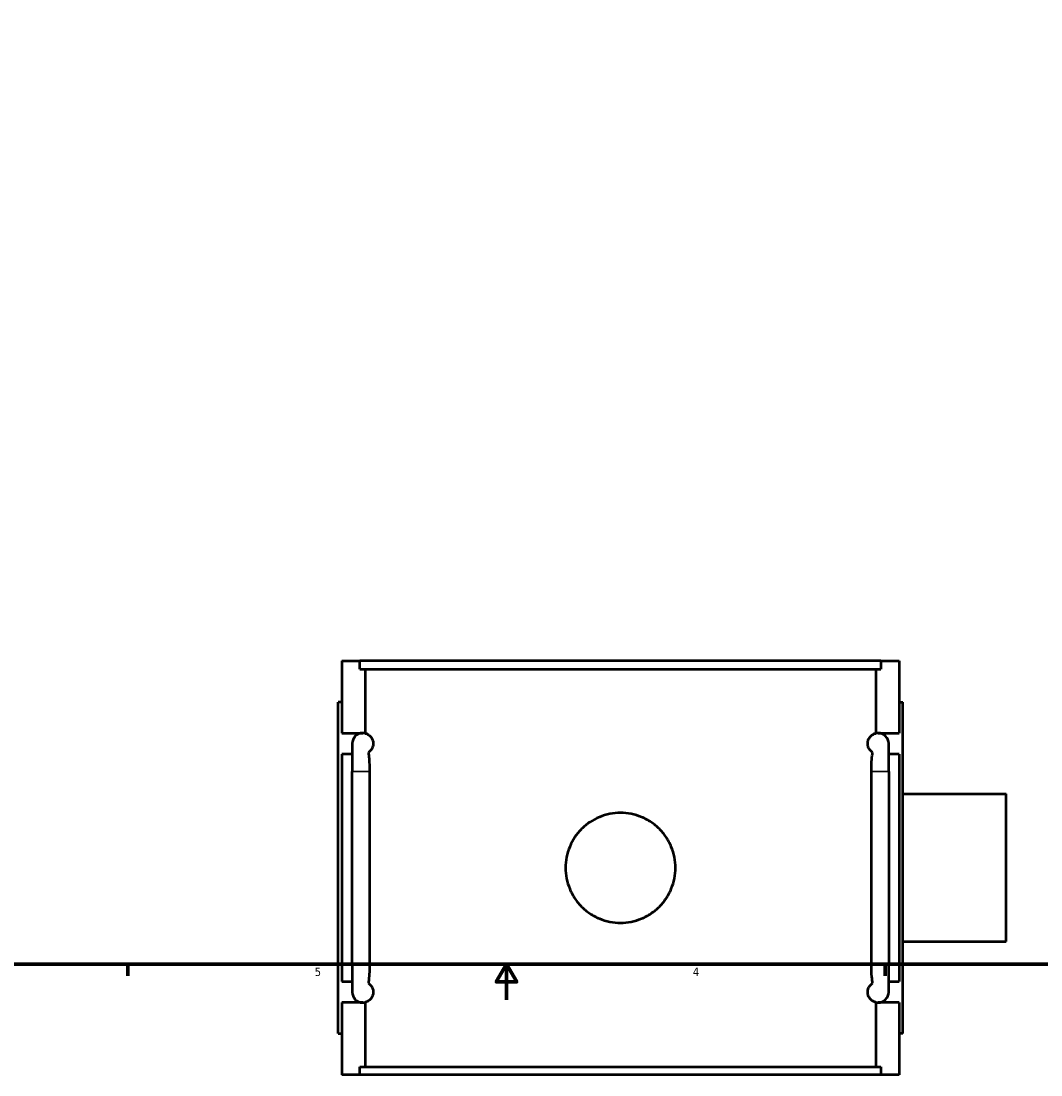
# Model space of a CAD drawing. Header units: inches. Extents: x 0.1 to 46.6, y -0.2 to 47.2.
# Tile 2 of 8: x 11.5 to 23, y -0.2 to 11.6. Entities that reach past the tile are written whole.
import ezdxf

# ---------------------------------------------------------------- set-up
doc = ezdxf.new("R2010")
doc.units = ezdxf.units.IN
doc.header["$MEASUREMENT"] = 0
for name, color, linetype, lineweight in [('Border (ANSI)', 7, 'Continuous', 70), ('Visible (ANSI)', 7, 'Continuous', 50), ('Visible Narrow (ANSI)', 7, 'Continuous', 35)]:
    doc.layers.add(name, color=color, linetype=linetype, lineweight=lineweight)
doc.styles.add('Note Text (ANSI)', font='tahoma.ttf')

# ---------------------------------------------------------------- blocks, each defined once
blk = doc.blocks.new('Borders Default Border')
at = {"layer": 'Border (ANSI)'}
for p, q in [((12.75, 1), (12.75, 0.866)), ((21.25, 1), (21.25, 0.866))]:
    blk.add_line(p, q, dxfattribs=at)
at = {"layer": 'Border (ANSI)', "flags": 128}
for points in [[(0.5, 1), (0.5, 21), (33.5, 21), (33.5, 1), (0.5, 1)], [(17, 0.6), (17, 1), (16.885, 0.8), (17.115, 0.8), (17, 1)]]:
    blk.add_lwpolyline(points, dxfattribs=at)
at = {"layer": 'Border (ANSI)', "color": 5, "true_color": 0x0000ff, "char_height": 0.0945, "attachment_point": 7, "style": 'Note Text (ANSI)'}
for s, insert in [('5', (14.847, 0.864)), ('4', (19.092, 0.866))]:
    blk.add_mtext(s, dxfattribs=dict(at, insert=insert))

msp = doc.modelspace()

# ---------------------------------------------------------------- linework, layer by layer
at = {"layer": 'Visible (ANSI)'}
for p, q in [((15.15, 4.405), (15.15, 3.593)), ((15.15, 4.405), (15.355, 4.405)), ((21.204, 4.405), (15.355, 4.405)), ((15.355, 4.312), (15.355, 4.405)), ((21.204, 4.405), (21.41, 4.405)), ((21.204, 4.405), (21.204, 4.312)), ((21.41, 4.405), (21.41, 3.593)), ((15.355, 4.312), (21.204, 4.312)), ((15.414, 4.312), (15.414, 3.59)), ((21.145, 4.312), (21.145, 3.59)), ((15.15, 3.94), (15.11, 3.94)), ((15.11, 0.22), (15.11, 3.94)), ((21.41, 3.94), (21.449, 3.94)), ((21.449, 0.22), (21.449, 3.94)), ((15.15, 3.593), (15.387, 3.593)), ((15.414, 3.59), (15.414, 3.59)), ((21.145, 3.59), (21.145, 3.59)), ((21.172, 3.593), (21.41, 3.593)), ((15.268, 3.475), (15.268, 3.16)), ((21.291, 3.16), (21.291, 3.475)), ((15.15, 3.357), (15.15, 0.803)), ((15.268, 3.357), (15.15, 3.357)), ((21.41, 3.357), (21.291, 3.357)), ((21.41, 3.357), (21.41, 0.803)), ((15.268, 1), (15.268, 3.16)), ((15.463, 3.16), (15.463, 1)), ((21.096, 1), (21.096, 3.16)), ((21.291, 3.16), (21.291, 1)), ((21.449, 2.909), (22.61, 2.909)), ((22.61, 1.252), (22.61, 2.909)), ((21.449, 1.252), (22.61, 1.252)), ((15.268, 1), (15.268, 0.685)), ((21.291, 0.685), (21.291, 1)), ((15.15, 0.803), (15.268, 0.803)), ((21.291, 0.803), (21.41, 0.803)), ((15.15, 0.567), (15.15, -0.245)), ((15.387, 0.567), (15.15, 0.567)), ((15.414, 0.571), (15.414, 0.57)), ((15.414, 0.57), (15.414, -0.152)), ((21.145, 0.571), (21.145, 0.57)), ((21.145, 0.57), (21.145, -0.152)), ((21.41, 0.567), (21.172, 0.567)), ((21.41, 0.567), (21.41, -0.245)), ((15.11, 0.22), (15.15, 0.22)), ((21.449, 0.22), (21.41, 0.22)), ((15.355, -0.152), (21.204, -0.152)), ((15.355, -0.245), (15.355, -0.152)), ((21.204, -0.152), (21.204, -0.245)), ((15.355, -0.245), (15.15, -0.245)), ((21.204, -0.245), (15.355, -0.245)), ((21.41, -0.245), (21.204, -0.245))]:
    msp.add_line(p, q, dxfattribs=at)
for centre, start, end in [((15.386, 3.475), 90, 180), ((15.386, 3.475), 76.0876, 90), ((15.387, 3.475), 76.5659, 90), ((21.172, 3.475), 90, 103.4341), ((21.173, 3.475), 90, 103.9124), ((21.173, 3.475), 0, 90), ((15.386, 0.685), 180, 270), ((21.173, 0.685), 270, 0), ((15.386, 0.685), 270, 283.9124), ((15.387, 0.685), 270, 283.4341), ((21.173, 0.685), 256.0876, 270), ((21.172, 0.685), 256.5659, 270)]:
    msp.add_arc(centre, 0.118, start, end, dxfattribs=at)
for points, knots in [([(15.414, 3.59), (15.418, 3.589), (15.422, 3.588), (15.437, 3.582), (15.449, 3.576), (15.467, 3.561), (15.473, 3.555), (15.486, 3.539), (15.492, 3.529), (15.499, 3.51), (15.501, 3.504), (15.502, 3.494), (15.503, 3.49), (15.504, 3.483), (15.504, 3.479), (15.504, 3.472), (15.504, 3.468), (15.503, 3.46), (15.502, 3.457), (15.501, 3.447), (15.499, 3.441), (15.492, 3.422), (15.486, 3.412), (15.473, 3.395), (15.467, 3.389), (15.457, 3.381), (15.453, 3.378), (15.449, 3.376)], [0.945072, 0.945072, 0.945072, 0.945072, 1.091079, 1.091079, 1.454772, 1.454772, 1.621113, 1.621113, 1.787455, 1.787455, 1.844848, 1.844848, 1.873544, 1.873544, 1.902241, 1.902241, 1.930937, 1.930937, 1.959633, 1.959633, 2.017026, 2.017026, 2.183368, 2.183368, 2.34971, 2.34971, 2.469498, 2.469498, 2.469498, 2.469498]), ([(21.11, 3.376), (21.106, 3.378), (21.102, 3.381), (21.092, 3.389), (21.086, 3.395), (21.073, 3.412), (21.067, 3.422), (21.06, 3.441), (21.059, 3.447), (21.057, 3.457), (21.056, 3.46), (21.055, 3.468), (21.055, 3.472), (21.055, 3.479), (21.055, 3.483), (21.056, 3.49), (21.057, 3.494), (21.059, 3.504), (21.06, 3.51), (21.067, 3.529), (21.073, 3.539), (21.086, 3.555), (21.092, 3.561), (21.11, 3.576), (21.122, 3.582), (21.137, 3.588), (21.141, 3.589), (21.145, 3.59)], [1.334666, 1.334666, 1.334666, 1.334666, 1.454483, 1.454483, 1.620812, 1.620812, 1.787142, 1.787142, 1.844533, 1.844533, 1.873228, 1.873228, 1.901923, 1.901923, 1.930619, 1.930619, 1.959314, 1.959314, 2.016704, 2.016704, 2.183034, 2.183034, 2.349364, 2.349364, 2.712985, 2.712985, 2.859087, 2.859087, 2.859087, 2.859087]), ([(15.449, 3.376), (15.452, 3.353), (15.455, 3.33), (15.461, 3.259), (15.463, 3.21), (15.463, 3.16)], [0.5990786, 0.5990786, 0.5990786, 0.5990786, 0.7931913, 0.7931913, 1.1677217, 1.1677217, 1.1677217, 1.1677217]), ([(21.096, 3.16), (21.096, 3.222), (21.099, 3.283), (21.107, 3.352), (21.108, 3.364), (21.11, 3.376)], [0, 0, 0, 0, 0.4687747, 0.4687747, 0.5686959, 0.5686959, 0.5686959, 0.5686959]), ([(18.897, 2.08), (18.897, 2.041), (18.893, 2.001), (18.877, 1.921), (18.866, 1.882), (18.834, 1.806), (18.814, 1.769), (18.769, 1.702), (18.743, 1.671), (18.689, 1.616), (18.658, 1.591), (18.591, 1.546), (18.554, 1.526), (18.478, 1.494), (18.438, 1.482), (18.359, 1.467), (18.318, 1.463), (18.241, 1.463), (18.201, 1.467), (18.121, 1.482), (18.081, 1.494), (18.005, 1.526), (17.969, 1.546), (17.901, 1.591), (17.87, 1.616), (17.816, 1.671), (17.79, 1.702), (17.745, 1.769), (17.725, 1.806), (17.694, 1.882), (17.682, 1.921), (17.666, 2.001), (17.662, 2.041), (17.662, 2.119), (17.666, 2.159), (17.682, 2.239), (17.694, 2.279), (17.725, 2.355), (17.745, 2.391), (17.79, 2.459), (17.816, 2.489), (17.87, 2.544), (17.901, 2.57), (17.969, 2.615), (18.005, 2.635), (18.081, 2.666), (18.121, 2.678), (18.201, 2.694), (18.241, 2.698), (18.318, 2.698), (18.359, 2.694), (18.438, 2.678), (18.478, 2.666), (18.554, 2.635), (18.591, 2.615), (18.658, 2.57), (18.689, 2.544), (18.743, 2.489), (18.769, 2.459), (18.814, 2.391), (18.834, 2.355), (18.866, 2.279), (18.877, 2.239), (18.893, 2.159), (18.897, 2.119), (18.897, 2.08)], [0, 0, 0, 0, 0.296297, 0.296297, 0.592594, 0.592594, 0.888891, 0.888891, 1.185188, 1.185188, 1.481464, 1.481464, 1.77774, 1.77774, 2.074016, 2.074016, 2.370292, 2.370292, 2.666569, 2.666569, 2.962845, 2.962845, 3.259121, 3.259121, 3.555397, 3.555397, 3.851694, 3.851694, 4.147991, 4.147991, 4.444288, 4.444288, 4.740585, 4.740585, 5.036882, 5.036882, 5.333179, 5.333179, 5.629476, 5.629476, 5.925773, 5.925773, 6.222049, 6.222049, 6.518325, 6.518325, 6.814601, 6.814601, 7.110877, 7.110877, 7.407153, 7.407153, 7.70343, 7.70343, 7.999706, 7.999706, 8.295982, 8.295982, 8.592279, 8.592279, 8.888576, 8.888576, 9.184873, 9.184873, 9.48117, 9.48117, 9.48117, 9.48117]), ([(15.463, 1), (15.463, 0.939), (15.46, 0.877), (15.452, 0.808), (15.451, 0.796), (15.449, 0.785)], [0, 0, 0, 0, 0.4687747, 0.4687747, 0.5686959, 0.5686959, 0.5686959, 0.5686959]), ([(21.11, 0.785), (21.107, 0.807), (21.104, 0.831), (21.098, 0.902), (21.096, 0.951), (21.096, 1)], [0.5990785, 0.5990785, 0.5990785, 0.5990785, 0.7931913, 0.7931913, 1.1677216, 1.1677216, 1.1677216, 1.1677216]), ([(15.449, 0.785), (15.453, 0.782), (15.457, 0.779), (15.467, 0.771), (15.473, 0.765), (15.486, 0.749), (15.492, 0.739), (15.499, 0.72), (15.501, 0.714), (15.502, 0.704), (15.503, 0.7), (15.504, 0.693), (15.504, 0.689), (15.504, 0.682), (15.504, 0.678), (15.503, 0.67), (15.502, 0.667), (15.501, 0.657), (15.499, 0.651), (15.492, 0.632), (15.486, 0.622), (15.473, 0.605), (15.467, 0.599), (15.449, 0.584), (15.437, 0.578), (15.422, 0.573), (15.418, 0.572), (15.414, 0.571)], [1.334983, 1.334983, 1.334983, 1.334983, 1.454772, 1.454772, 1.621113, 1.621113, 1.787455, 1.787455, 1.844848, 1.844848, 1.873544, 1.873544, 1.902241, 1.902241, 1.930937, 1.930937, 1.959633, 1.959633, 2.017026, 2.017026, 2.183368, 2.183368, 2.34971, 2.34971, 2.713402, 2.713402, 2.859409, 2.859409, 2.859409, 2.859409]), ([(21.145, 0.571), (21.141, 0.572), (21.137, 0.573), (21.122, 0.578), (21.11, 0.584), (21.092, 0.599), (21.086, 0.605), (21.073, 0.622), (21.067, 0.632), (21.06, 0.651), (21.059, 0.657), (21.057, 0.667), (21.056, 0.67), (21.055, 0.678), (21.055, 0.682), (21.055, 0.689), (21.055, 0.693), (21.056, 0.7), (21.057, 0.704), (21.059, 0.714), (21.06, 0.72), (21.067, 0.739), (21.073, 0.749), (21.086, 0.765), (21.092, 0.771), (21.102, 0.779), (21.106, 0.782), (21.11, 0.785)], [0.94476, 0.94476, 0.94476, 0.94476, 1.090862, 1.090862, 1.454483, 1.454483, 1.620812, 1.620812, 1.787142, 1.787142, 1.844533, 1.844533, 1.873228, 1.873228, 1.901923, 1.901923, 1.930619, 1.930619, 1.959314, 1.959314, 2.016704, 2.016704, 2.183034, 2.183034, 2.349364, 2.349364, 2.46918, 2.46918, 2.46918, 2.46918])]:
    msp.add_open_spline(points, degree=3, knots=knots, dxfattribs=at)
at = {"layer": 'Visible Narrow (ANSI)'}
for p, q in [((15.452, 3.16), (15.268, 3.16)), ((21.107, 3.16), (21.291, 3.16)), ((15.452, 1), (15.268, 1)), ((21.107, 1), (21.291, 1))]:
    msp.add_line(p, q, dxfattribs=at)

# ---------------------------------------------------------------- block references
msp.add_blockref('Borders Default Border', (0, 0))

doc.saveas('drawing.dxf')
